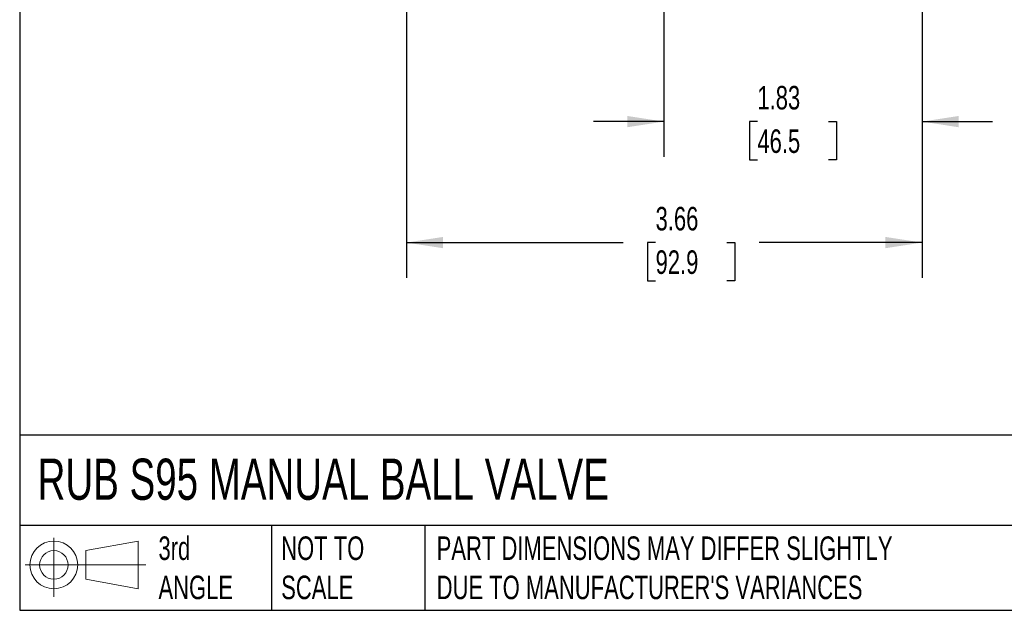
# Model space of a CAD drawing. Header units: inches. Extents: x 0.5 to 21.5, y 0.5 to 16.5.
# Tile 1 of 10: x 0.5 to 7.5, y 0.5 to 4.7. Entities that reach past the tile are written whole.
import ezdxf

# ---------------------------------------------------------------- set-up
doc = ezdxf.new("R2010")
doc.units = ezdxf.units.IN
doc.header["$LTSCALE"] = 2
doc.header["$MEASUREMENT"] = 0
doc.linetypes.add('SLD-Solid', pattern=[0])
doc.layers.add('DIMENSIONS', color=140, linetype='SLD-Solid', lineweight=25)
doc.layers.add('TEXT', color=140, linetype='SLD-Solid', lineweight=25)
doc.layers.add('SLD-DEFPOINTS', color=7, linetype='Continuous')
doc.styles.add('SLDTEXTSTYLE0', font='TXT', dxfattribs={"width": 0.7})
doc.dimstyles.new('SLDDIMSTYLE0', dxfattribs={"dimtxt": 0.169922, "dimasz": 0.26, "dimexe": 0, "dimexo": 0.0625, "dimgap": 0.04248, "dimtad": 0, "dimtih": 1, "dimtoh": 1, "dimrnd": 1e-09, "dimzin": 12, "dimdsep": 46, "dimtxsty": 'SLDTEXTSTYLE0', "dimsah": 1, "dimcen": 0.09, "dimadec": 0, "dimazin": 3, "dimtfac": 1, "dimtofl": 0, "dimtmove": 0, "dimatfit": 3, "dimfxl": 0, "dimfrac": 2, "dimtolj": 1, "dimtzin": 12, "dimarcsym": 0})
doc.dimstyles.new('SLDDIMSTYLE1', dxfattribs={"dimtxt": 0.169922, "dimasz": 0.26, "dimexe": 0, "dimexo": 0.0625, "dimgap": 0.04248, "dimtad": 0, "dimtih": 1, "dimtoh": 1, "dimrnd": 1e-09, "dimzin": 12, "dimdsep": 46, "dimtxsty": 'SLDTEXTSTYLE0', "dimsah": 1, "dimcen": 0.09, "dimadec": 0, "dimazin": 3, "dimtfac": 1, "dimtmove": 0, "dimatfit": 0, "dimfxl": 0, "dimfrac": 2, "dimtolj": 1, "dimtzin": 12, "dimarcsym": 0})

# ---------------------------------------------------------------- blocks, each defined once
blk = doc.blocks.new('Block11')
at = {"color": 7, "linetype": 'SLD-Solid', "lineweight": 18}
for p, q in [((0.2038, 0.4182), (0.2038, 0)), ((0.4315, 0.3281), (0.8012, 0.3962)), ((0.8012, 0.3962), (0.8012, 0.0576)), ((0.4315, 0.1257), (0.4315, 0.3281)), ((0, 0.2269), (0.8562, 0.2269)), ((0.4315, 0.1257), (0.8012, 0.0576))]:
    blk.add_line(p, q, dxfattribs=at)
for radius in [0.1693, 0.1012]:
    blk.add_circle((0.2038, 0.2269), radius, dxfattribs=at)
blk = doc.blocks.new('Block12')
at = {"layer": 'SLD-DEFPOINTS'}
blk.add_blockref('Block11', (0, 0), dxfattribs=at)
blk = doc.blocks.new('_D_3')
at = {"layer": 'DIMENSIONS'}
for p, q in [((5.0695, 6.4689), (5.0695, 3.7137)), ((6.9002, 4.9011), (6.9002, 3.7137)), ((5.0695, 3.9637), (4.5695, 3.9637)), ((5.7324, 3.9637), (5.6754, 3.9637)), ((5.6754, 3.9637), (5.6754, 3.6936)), ((6.2374, 3.9637), (6.2944, 3.9637)), ((6.2944, 3.9637), (6.2944, 3.6936)), ((6.9002, 3.9637), (7.4002, 3.9637)), ((5.6754, 3.6936), (5.7324, 3.6936)), ((6.2944, 3.6936), (6.2374, 3.6936))]:
    blk.add_line(p, q, dxfattribs=at)
for points in [[(5.0695, 3.9637), (4.8095, 4.0037), (4.8095, 3.9237)], [(6.9002, 3.9637), (7.1602, 3.9237), (7.1602, 4.0037)]]:
    blk.add_solid(points, dxfattribs=at)
at = {"layer": 'DIMENSIONS', "char_height": 0.16667, "attachment_point": 1, "style": 'SLDTEXTSTYLE0'}
for s, insert in [('1.83', (5.7324, 4.2166)), ('46.5', (5.7324, 3.9085))]:
    blk.add_mtext(s, dxfattribs=dict(at, insert=insert))
blk = doc.blocks.new('_D_4')
at = {"layer": 'DIMENSIONS'}
for p, q in [((3.2428, 4.9011), (3.2428, 2.8563)), ((6.9002, 4.9011), (6.9002, 2.8563)), ((3.2428, 3.1063), (4.7799, 3.1063)), ((5.0102, 3.1063), (4.9531, 3.1063)), ((4.9531, 3.1063), (4.9531, 2.8362)), ((5.5151, 3.1063), (5.5722, 3.1063)), ((5.5722, 3.1063), (5.5722, 2.8362)), ((6.9002, 3.1063), (5.7453, 3.1063)), ((4.9531, 2.8362), (5.0102, 2.8362)), ((5.5722, 2.8362), (5.5151, 2.8362))]:
    blk.add_line(p, q, dxfattribs=at)
for points in [[(3.2428, 3.1063), (3.5028, 3.0663), (3.5028, 3.1463)], [(6.9002, 3.1063), (6.6402, 3.1463), (6.6402, 3.0663)]]:
    blk.add_solid(points, dxfattribs=at)
at = {"layer": 'DIMENSIONS', "char_height": 0.16667, "attachment_point": 1, "style": 'SLDTEXTSTYLE0'}
for s, insert in [('3.66', (5.0102, 3.3591)), ('92.9', (5.0102, 3.051))]:
    blk.add_mtext(s, dxfattribs=dict(at, insert=insert))

msp = doc.modelspace()

# ---------------------------------------------------------------- linework, layer by layer
at = {"layer": 'TEXT'}
for p, q in [((0.5, 16.5), (0.5, 0.5)), ((21.5, 1.7422), (0.5, 1.7422)), ((21.5, 1.1), (0.5, 1.1)), ((2.287, 1.1), (2.287, 0.5)), ((3.373, 1.1), (3.373, 0.5)), ((0.5, 0.5), (21.5, 0.5))]:
    msp.add_line(p, q, dxfattribs=at)

# ---------------------------------------------------------------- block references
at = {"layer": 'SLD-DEFPOINTS'}
msp.add_blockref('Block12', (0.5384, 0.5948), dxfattribs=at)

# ---------------------------------------------------------------- texts
at = {"layer": 'TEXT', "attachment_point": 1, "style": 'SLDTEXTSTYLE0'}
for s, insert, char_height in [('RUB S95 MANUAL BALL VALVE', (0.6272, 1.5749), 0.291667), ('3rd^JANGLE', (1.4843, 1.0234), 0.16667), ('NOT TO^JSCALE', (2.3549, 1.0234), 0.166667), ("PART DIMENSIONS MAY DIFFER SLIGHTLY ^JDUE TO MANUFACTURER'S VARIANCES", (3.4577, 1.0234), 0.166667)]:
    msp.add_mtext(s, dxfattribs=dict(at, insert=insert, char_height=char_height))

# ---------------------------------------------------------------- dimensions: what is measured, and where the dimension line sits
at = {"layer": 'DIMENSIONS'}
for base, p1, p2, dimstyle, picture, middle in [((6.9002, 3.9637), (5.0695, 6.5689), (6.9002, 5.0011), 'SLDDIMSTYLE1', '_D_3', (5.9849, 3.9637)), ((3.2428, 3.1063), (6.9002, 5.0011), (3.2428, 5.0011), 'SLDDIMSTYLE0', '_D_4', (5.2626, 3.1063))]:
    dim = msp.add_linear_dim(base=base, p1=p1, p2=p2, dimstyle=dimstyle, dxfattribs=at)
    dim.commit()
    dim.dimension.update_dxf_attribs({"geometry": picture, "text_midpoint": middle, "dimtype": 160})

doc.saveas('drawing.dxf')
